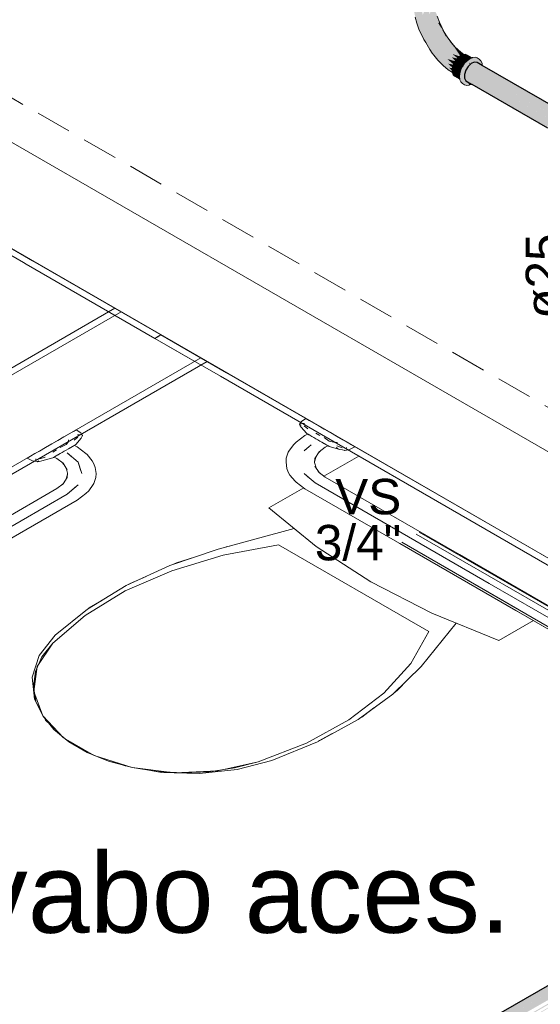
# Model space of a CAD drawing. Header units: millimetres. Extents: x 2 to 902, y -447 to 199.
# Tile 193 of 256: x 42.77 to 45.71, y 81.34 to 86.9. Entities that reach past the tile are written whole.
import ezdxf

# ---------------------------------------------------------------- set-up
doc = ezdxf.new("R2010")
doc.units = ezdxf.units.MM
doc.header["$MEASUREMENT"] = 0
doc.linetypes.add('JIS_02_2.0', pattern=[0.3, 0.2, -0.1])
doc.linetypes.add('NULL', pattern=[0])
for name, color, linetype, lineweight in [('AF-Condutos', 4, 'Continuous', 25), ('AF-Conexões', 9, 'Continuous', 18), ('AF-Textos conduto', 7, 'Continuous', 9), ('Ambiente-Textos', 251, 'Continuous', 5), ('DI-Área do detalhe', 7, 'JIS_02_2.0', 9), ('IFC-Elemento terminal-Contorno', 253, 'Continuous', 5), ('IFC-Laje-Contorno', 134, 'Continuous', 5), ('IFC-Parede padrão-Contorno', 44, 'Continuous', 5), ('IFC-Parede-Contorno', 42, 'Continuous', 5), ('Textos', 7, 'Continuous', 9)]:
    doc.layers.add(name, color=color, linetype=linetype, lineweight=lineweight)
doc.styles.add('Arial', font='arial.ttf')

msp = doc.modelspace()

# ---------------------------------------------------------------- hatches: boundary and pattern name
at = {"layer": 'AF-Condutos', "linetype": 'Continuous'}
for points in [[(45.3839, 86.6434), (45.8122, 86.3966), (45.3839, 86.6439), (45.3543, 86.661), (45.3387, 86.6624), (45.3208, 86.6542), (45.3037, 86.6379), (45.2903, 86.6163), (45.283, 86.5931), (45.283, 86.5723), (45.2903, 86.5575), (45.3235, 86.5384), (45.3239, 86.5381), (45.7511, 86.2914), (45.7512, 86.2916), (45.7512, 86.2922), (45.333, 86.5424), (45.3253, 86.5391), (45.333, 86.5424), (45.3312, 86.5434), (45.333, 86.5424), (45.7522, 86.3013), (45.7524, 86.3012), (45.7522, 86.3014), (45.334, 86.5428), (45.3346, 86.5431), (45.332, 86.544), (45.3346, 86.5431), (45.3421, 86.5463), (45.3378, 86.5482), (45.3421, 86.5463), (45.3346, 86.5431), (45.334, 86.5428), (45.4009, 86.5042), (45.7524, 86.3012), (45.7525, 86.3014), (45.7527, 86.3023), (45.3988, 86.5214), (45.3519, 86.5504), (45.3459, 86.5541), (45.3519, 86.5504), (45.3524, 86.5507), (45.3519, 86.5504), (45.3988, 86.5214), (45.7527, 86.3023), (45.7576, 86.3187), (45.7577, 86.319), (45.3982, 86.5266), (45.3547, 86.5516), (45.3604, 86.5541), (45.3479, 86.5556), (45.3604, 86.5541), (45.3717, 86.5589), (45.3591, 86.5637), (45.3717, 86.5589), (45.3604, 86.5541), (45.3547, 86.5516), (45.3982, 86.5266), (45.7577, 86.319), (45.758, 86.3201), (45.3953, 86.5498), (45.3773, 86.5612), (45.3657, 86.5686), (45.3689, 86.5709), (45.3864, 86.5837), (45.3875, 86.5845), (45.3864, 86.5837), (45.3689, 86.5709), (45.3657, 86.5686), (45.3953, 86.5498), (45.7574, 86.3205), (45.7595, 86.325), (45.767, 86.3407), (45.7646, 86.3421), (45.767, 86.3407), (45.7672, 86.341), (45.7647, 86.3424), (45.3946, 86.5561), (45.7672, 86.341), (45.7677, 86.342), (45.3914, 86.582), (45.7666, 86.3427), (45.7677, 86.342), (45.7713, 86.3496), (45.7802, 86.3625), (45.7781, 86.3637), (45.7802, 86.3625), (45.7803, 86.3627), (45.7782, 86.3639), (45.3908, 86.5869), (45.7782, 86.364), (45.3914, 86.5873), (45.3907, 86.5877), (45.3914, 86.5873), (45.7803, 86.3628), (45.7809, 86.3636), (45.4078, 86.5993), (45.3878, 86.6119), (45.7947, 86.3806), (45.3873, 86.6159), (45.7947, 86.3806), (45.7953, 86.3812), (45.3851, 86.6338), (45.8064, 86.3924), (45.3849, 86.6358), (45.8064, 86.3924), (45.8068, 86.3927), (45.8122, 86.3966)], [(45.3851, 86.6338), (45.793, 86.3826), (45.7953, 86.3812), (45.7961, 86.3821), (45.7963, 86.3823), (45.8047, 86.3912), (45.8063, 86.3923), (45.8064, 86.3924), (45.806, 86.3925), (45.8061, 86.3926)], [(45.3878, 86.6119), (45.7794, 86.3645), (45.7809, 86.3636), (45.7816, 86.3646), (45.7868, 86.3722), (45.7946, 86.3805), (45.793, 86.3814), (45.7946, 86.3805), (45.7947, 86.3806), (45.7931, 86.3815)], [(45.7521, 86.2999), (45.7522, 86.3013), (45.3312, 86.5434), (45.75, 86.2929), (45.7512, 86.2922)], [(49.7392, 83.7498), (49.7388, 83.747), (49.7386, 83.7495), (44.0493, 80.4647), (49.7386, 83.7449), (49.739, 83.7452), (49.7801, 83.7688), (49.7655, 83.765)], [(49.7406, 83.7302), (49.7977, 83.763), (49.7801, 83.7688), (49.739, 83.7451), (49.7386, 83.7449), (44.0638, 80.4686), (49.7365, 83.7278)], [(44.0796, 80.4822), (44.0787, 80.4817), (44.0827, 80.48), (44.0831, 80.4797), (44.0832, 80.4798), (49.7801, 83.7688)], [(49.7431, 83.7071), (49.8153, 83.7485), (49.7977, 83.763), (49.7406, 83.73), (49.7365, 83.7276), (44.0815, 80.4627), (49.7333, 83.7015)], [(49.7977, 83.763), (44.0831, 80.4797), (44.0954, 80.4707)], [(44.0959, 80.471), (44.0954, 80.4707), (44.0979, 80.4689), (44.111, 80.4551), (44.1142, 80.457), (49.8153, 83.7485)], [(49.8153, 83.7485), (44.0991, 80.4482), (49.8299, 83.7279)], [(44.1143, 80.4569), (44.1112, 80.4552), (44.111, 80.455), (44.1121, 80.4539), (44.1188, 80.4441), (44.1243, 80.436), (44.1195, 80.4461), (44.1243, 80.436), (44.1252, 80.4342), (44.1254, 80.4344), (44.1288, 80.4363), (49.8299, 83.7279)], [(49.7979, 83.6449), (49.8352, 83.6663), (49.8408, 83.6829), (49.8389, 83.7047), (49.8299, 83.7279), (49.7336, 83.6723), (49.6952, 83.6501), (44.1136, 80.4276), (49.7365, 83.646), (49.7615, 83.6604), (49.7366, 83.646), (49.7372, 83.646), (49.7619, 83.6602), (49.7372, 83.646), (49.7366, 83.646), (44.1226, 80.4044), (49.7706, 83.6427), (49.7845, 83.6506), (49.7707, 83.6427), (49.771, 83.6426), (49.7847, 83.6505), (49.771, 83.6426), (49.7707, 83.6427), (44.1245, 80.3826), (49.7906, 83.6407)]]:
    msp.add_hatch(color=151, dxfattribs=at).paths.add_polyline_path(points)
at = {"layer": 'AF-Conexões', "linetype": 'Continuous'}
for points in [[(45.054, 86.7901), (45.0646, 86.7727), (45.0873, 86.7333), (45.101, 86.7137), (45.111, 86.7015), (45.1335, 86.6735), (45.1631, 86.6432), (45.1912, 86.6191), (45.2148, 86.6036), (45.2147, 86.6045), (45.2137, 86.6129), (45.1885, 86.6239), (45.2132, 86.6131), (45.2134, 86.6149), (45.2135, 86.6158), (45.2133, 86.6161), (45.1964, 86.631), (45.1684, 86.6506), (45.1964, 86.631), (45.2144, 86.6283), (45.2151, 86.6306), (45.2154, 86.6316), (45.2152, 86.6317), (45.1901, 86.6543), (45.2203, 86.6478), (45.2214, 86.65), (45.1856, 86.681), (45.1569, 86.683), (45.1329, 86.6863), (45.1569, 86.683), (45.1303, 86.7067), (45.1054, 86.7274), (45.0811, 86.7571), (45.1054, 86.7274), (45.1303, 86.7067), (45.1569, 86.683), (45.1856, 86.681), (45.2303, 86.6671), (45.2316, 86.669), (45.2116, 86.6899), (45.168, 86.7077), (45.141, 86.7173), (45.168, 86.7077), (45.2116, 86.6899), (45.2425, 86.6831), (45.2442, 86.6848), (45.2153, 86.7082), (45.1846, 86.7175), (45.1487, 86.7409), (45.109, 86.761), (45.1487, 86.7409), (45.1846, 86.7175), (45.2153, 86.7082), (45.2562, 86.6955), (45.258, 86.6968), (45.2596, 86.698), (45.231, 86.7164), (45.1936, 86.7313), (45.231, 86.7164), (45.2596, 86.698), (45.2439, 86.7216), (45.2292, 86.7432), (45.2007, 86.7454), (45.1676, 86.7538), (45.2007, 86.7454), (45.2292, 86.7432), (45.2029, 86.7748), (45.1952, 86.7693), (45.1728, 86.7792), (45.1455, 86.7902), (45.1273, 86.78), (45.1455, 86.7902), (45.1728, 86.7792), (45.1952, 86.7693), (45.2029, 86.7748), (45.1919, 86.7938), (45.1849, 86.8058), (45.1803, 86.8074), (45.1768, 86.8086), (45.1482, 86.8169), (45.1159, 86.8206), (45.0967, 86.8078), (45.0857, 86.7725), (45.0967, 86.8078), (45.1159, 86.8206), (45.1482, 86.8169), (45.1768, 86.8086), (45.1557, 86.8498), (45.1486, 86.8423), (45.1279, 86.857), (45.1486, 86.8423), (45.1557, 86.8498), (45.1347, 86.8831), (45.1422, 86.8873), (45.1244, 86.9169), (45.1125, 86.8981), (45.1015, 86.864), (45.1125, 86.8981), (45.1244, 86.9169), (45.1348, 86.8996), (45.1422, 86.8873), (45.1297, 86.9229), (45.1229, 86.9421), (45.1142, 86.9469), (45.1026, 86.9388), (45.0887, 86.8963), (45.0787, 86.8506), (45.0671, 86.8222), (45.0636, 86.7926), (45.0671, 86.8222), (45.0787, 86.8506), (45.0887, 86.8963), (45.1026, 86.9388), (45.1142, 86.9469), (45.101, 86.9729), (45.0991, 86.972), (45.0969, 86.971), (45.0869, 86.9312), (45.0713, 86.9123), (45.0869, 86.9312), (45.0818, 86.966), (45.0788, 86.9653), (45.0698, 86.9445), (45.0623, 86.9631), (45.0591, 86.9629), (45.0486, 86.9296), (45.0561, 86.8855), (45.0493, 86.8591), (45.0561, 86.8855), (45.0486, 86.9296), (45.0405, 86.9637), (45.0377, 86.9639), (45.0283, 86.937), (45.0329, 86.8918), (45.0409, 86.8434), (45.0329, 86.8918), (45.0283, 86.937), (45.0215, 86.9674), (45.022, 86.9651), (45.0278, 86.9646), (45.022, 86.9651), (45.0283, 86.937), (45.0366, 86.9607), (45.0281, 86.9646), (45.0366, 86.9607), (45.0377, 86.9638), (45.0375, 86.9639), (45.0371, 86.9639), (45.0321, 86.9643), (45.0371, 86.9639), (45.0305, 86.9655), (45.0214, 86.9677), (45.0203, 86.968), (45.0188, 86.9686), (45.0189, 86.9683), (45.0188, 86.9686), (45.0187, 86.9683), (45.0118, 86.9417), (45.0155, 86.9001), (45.0118, 86.9417), (45.0179, 86.9653), (45.0188, 86.9686), (45.0137, 86.9709), (45.0064, 86.9741), (45.0064, 86.9739), (45.0064, 86.9741), (45.0059, 86.9743), (45.0047, 86.9749), (45.0059, 86.9743), (45.0046, 86.9753), (45.0046, 86.9749), (45.0025, 86.9382), (45.0046, 86.9753), (44.9975, 86.9806), (44.9963, 86.9816), (44.9967, 86.9651), (45.0051, 86.9171), (45.0149, 86.8817), (45.027, 86.8555), (45.0149, 86.8817), (45.0284, 86.8432), (45.0419, 86.8154)], [(45.1508, 86.8628), (45.1377, 86.8848), (45.1347, 86.8831), (45.1549, 86.8511), (45.1546, 86.8519), (45.1549, 86.8511), (45.1557, 86.8498), (45.1514, 86.8618)], [(45.1422, 86.8873), (45.1377, 86.8848), (45.1514, 86.8618)], [(45.1557, 86.8498), (45.1849, 86.8058), (45.1696, 86.8314), (45.1422, 86.8873)], [(45.1743, 86.8218), (45.1557, 86.8498), (45.1634, 86.8347), (45.1768, 86.8086), (45.1747, 86.8195), (45.1768, 86.8086), (45.1816, 86.8069), (45.1768, 86.8168)], [(45.1849, 86.8058), (45.1743, 86.8218), (45.1816, 86.8069)], [(45.2067, 86.7765), (45.1849, 86.8058), (45.2029, 86.7748), (45.2313, 86.7477)], [(45.2202, 86.7583), (45.2029, 86.7748), (45.2043, 86.7731), (45.2292, 86.7432), (45.2204, 86.758), (45.2292, 86.7432), (45.23, 86.7451), (45.2205, 86.7579)], [(45.2313, 86.7477), (45.2202, 86.7583), (45.23, 86.7451)], [(45.2519, 86.7262), (45.2313, 86.7477), (45.2292, 86.7432), (45.2297, 86.7425), (45.2331, 86.74)], [(45.2331, 86.74), (45.2297, 86.7425), (45.2439, 86.7216), (45.2707, 86.7036), (45.2725, 86.7043), (45.2597, 86.718), (45.2519, 86.7262)], [(45.2621, 86.7187), (45.2313, 86.7477), (45.2597, 86.718), (45.2782, 86.7058), (45.2794, 86.7059)], [(45.2197, 86.6515), (45.2214, 86.65), (45.2278, 86.6634), (45.2303, 86.6671), (45.2297, 86.6673), (45.1856, 86.681)], [(45.2414, 86.6833), (45.2116, 86.6899), (45.2304, 86.6703), (45.2316, 86.669), (45.2343, 86.6729), (45.238, 86.6783), (45.2425, 86.6831)], [(45.2547, 86.6959), (45.2153, 86.7082), (45.243, 86.6858), (45.2442, 86.6848), (45.2464, 86.6871), (45.2499, 86.6908), (45.2562, 86.6955)], [(45.2651, 86.6239), (45.2719, 86.638), (45.2788, 86.634), (45.273, 86.6403), (45.238, 86.6783), (45.2278, 86.6634), (45.22, 86.6471), (45.2641, 86.6217)], [(45.2834, 86.6548), (45.2499, 86.6908), (45.238, 86.6783), (45.2733, 86.64), (45.2821, 86.6529)], [(45.2689, 86.7047), (45.2439, 86.7216), (45.2592, 86.6987), (45.2596, 86.698), (45.2606, 86.6987), (45.2626, 86.7001), (45.2707, 86.7036)], [(45.295, 86.6673), (45.2626, 86.7001), (45.2499, 86.6908), (45.2935, 86.6657)], [(45.2916, 86.6668), (45.2499, 86.6908), (45.2833, 86.655), (45.2834, 86.6548), (45.2836, 86.6551), (45.2841, 86.6558), (45.2935, 86.6657)], [(45.3822, 86.6576), (45.3815, 86.6586), (45.3691, 86.6763), (45.367, 86.6793), (45.3661, 86.6749), (45.3631, 86.6602), (45.3641, 86.6651), (45.3661, 86.6749), (45.367, 86.6793), (45.3488, 86.6809), (45.3476, 86.6798), (45.3488, 86.6809), (45.3406, 86.6816), (45.3457, 86.678), (45.3444, 86.6767), (45.3564, 86.6705), (45.3444, 86.6767), (45.3442, 86.6766), (45.3555, 86.6701), (45.3442, 86.6766), (45.3444, 86.6767), (45.3457, 86.678), (45.3406, 86.6787), (45.3437, 86.6761), (45.3526, 86.6688), (45.3437, 86.6761), (45.3406, 86.6787), (45.3457, 86.678), (45.3406, 86.6816), (45.367, 86.6793), (45.3548, 86.683), (45.367, 86.6793), (45.3552, 86.6861), (45.343, 86.6898), (45.3288, 86.6884), (45.3258, 86.6872), (45.3281, 86.6858), (45.3258, 86.6872), (45.3253, 86.6751), (45.3376, 86.6804), (45.3253, 86.6751), (45.3258, 86.6872), (45.3135, 86.6819), (45.2983, 86.6708), (45.2841, 86.6558), (45.2719, 86.638), (45.2837, 86.6312), (45.2959, 86.649), (45.2837, 86.6312), (45.2719, 86.638), (45.2625, 86.6185), (45.2567, 86.5987), (45.2684, 86.5919), (45.2567, 86.5987), (45.2547, 86.5799), (45.2664, 86.5731), (45.2547, 86.5799), (45.2563, 86.5667), (45.2658, 86.5612), (45.268, 86.5599), (45.2658, 86.5612), (45.2563, 86.5667), (45.2684, 86.5567), (45.2687, 86.5595), (45.2684, 86.5567), (45.2563, 86.5667), (45.2567, 86.5635), (45.2625, 86.5505), (45.2719, 86.5418), (45.2837, 86.535), (45.2959, 86.5312), (45.3101, 86.5326), (45.2743, 86.5437), (45.283, 86.541), (45.283, 86.5424), (45.283, 86.541), (45.3013, 86.5354), (45.3101, 86.5326), (45.299, 86.54), (45.283, 86.5505), (45.299, 86.54), (45.3101, 86.5326), (45.3083, 86.5366), (45.2976, 86.5428), (45.3083, 86.5366), (45.3018, 86.5508), (45.2903, 86.5575), (45.2947, 86.5487), (45.283, 86.5513), (45.2947, 86.5487), (45.2903, 86.5575), (45.283, 86.5723), (45.283, 86.5617), (45.283, 86.5591), (45.283, 86.553), (45.283, 86.5591), (45.283, 86.5617), (45.283, 86.5723), (45.283, 86.5824), (45.283, 86.5926), (45.2743, 86.6117), (45.2743, 86.5897), (45.2743, 86.5667), (45.2743, 86.5562), (45.2743, 86.6117), (45.3101, 86.664), (45.338, 86.6801), (45.3393, 86.6718), (45.3406, 86.6731), (45.3406, 86.6689), (45.3461, 86.6658), (45.3406, 86.6689), (45.3406, 86.6633), (45.3534, 86.6615), (45.3406, 86.6633), (45.3406, 86.6731), (45.3393, 86.6718), (45.338, 86.6801), (45.3252, 86.6727), (45.3115, 86.6648), (45.3217, 86.6671), (45.3115, 86.6648), (45.3198, 86.6641), (45.3382, 86.6708), (45.3392, 86.6718), (45.3404, 86.6632), (45.3392, 86.6718), (45.3382, 86.6708), (45.3198, 86.6641), (45.3115, 86.6648), (45.3101, 86.664), (45.3138, 86.6543), (45.3149, 86.6515), (45.3141, 86.6547), (45.3302, 86.6632), (45.3141, 86.6547), (45.3155, 86.6492), (45.3384, 86.6624), (45.3384, 86.6623), (45.3387, 86.6624), (45.3406, 86.6622), (45.3543, 86.661), (45.3623, 86.6564), (45.3782, 86.6472), (45.3839, 86.6439)], [(45.2735, 86.7054), (45.2741, 86.705), (45.2753, 86.7055), (45.2759, 86.7056), (45.2758, 86.7057), (45.2699, 86.7113), (45.2597, 86.718), (45.2716, 86.7052), (45.2725, 86.7043), (45.2738, 86.7049), (45.2741, 86.705)], [(45.3151, 86.6826), (45.2753, 86.7055), (45.2626, 86.7001)], [(45.3036, 86.6764), (45.2626, 86.7001), (45.2944, 86.668), (45.295, 86.6673), (45.2958, 86.6682), (45.2983, 86.6708), (45.305, 86.6757)], [(45.3147, 86.6827), (45.2626, 86.7001), (45.3024, 86.6772), (45.305, 86.6757), (45.3068, 86.677), (45.3127, 86.6813), (45.3123, 86.6814), (45.3127, 86.6813), (45.3135, 86.6819), (45.3151, 86.6826)], [(45.2699, 86.7113), (45.2758, 86.7057), (45.2759, 86.7056), (45.2782, 86.7058), (45.2774, 86.7064)], [(45.3241, 86.6864), (45.3258, 86.6872), (45.2974, 86.7036), (45.2872, 86.7067), (45.2794, 86.7059), (45.2753, 86.7055), (45.2967, 86.6932), (45.2872, 86.7002), (45.2967, 86.6932), (45.3151, 86.6826), (45.3195, 86.6845), (45.3209, 86.6851), (45.3231, 86.686)], [(45.367, 86.6793), (45.3822, 86.6576), (45.3763, 86.6706)], [(45.2134, 86.6334), (45.2154, 86.6316), (45.22, 86.6471), (45.2202, 86.6478), (45.1901, 86.6543)], [(45.1964, 86.631), (45.2135, 86.6158), (45.2149, 86.6283)], [(45.2137, 86.6129), (45.2134, 86.6149), (45.2132, 86.6131)], [(45.2561, 86.5931), (45.2151, 86.6306), (45.2134, 86.6149), (45.2548, 86.581), (45.2558, 86.5905)], [(45.2151, 86.6012), (45.2416, 86.5859), (45.2545, 86.5785), (45.2547, 86.5799), (45.2548, 86.581), (45.2545, 86.5813), (45.2134, 86.6149), (45.2148, 86.6036)], [(45.2149, 86.6283), (45.2151, 86.6306), (45.2144, 86.6283)], [(45.2594, 86.6078), (45.22, 86.6471), (45.2151, 86.6306), (45.2587, 86.6054)], [(45.2552, 86.5939), (45.2567, 86.5987), (45.2587, 86.6054), (45.2575, 86.6061), (45.2151, 86.6306)], [(45.2202, 86.6478), (45.22, 86.6471), (45.2203, 86.6478)], [(45.2581, 86.6092), (45.2594, 86.6078), (45.2625, 86.6185), (45.2636, 86.622), (45.22, 86.6471)], [(45.2636, 86.622), (45.2625, 86.6185), (45.2641, 86.6217)], [(45.283, 86.5926), (45.283, 86.5931), (45.2842, 86.597), (45.283, 86.5988), (45.2842, 86.597), (45.2842, 86.597), (45.2843, 86.5974), (45.2903, 86.6163), (45.291, 86.6185), (45.2896, 86.6151), (45.291, 86.6185), (45.2903, 86.6163), (45.292, 86.619), (45.2972, 86.6274), (45.3037, 86.6379), (45.2961, 86.6307), (45.3037, 86.6379), (45.3123, 86.6461), (45.3117, 86.6509), (45.3101, 86.664), (45.3013, 86.6511), (45.2946, 86.63), (45.2943, 86.629), (45.2946, 86.63), (45.3013, 86.6511), (45.283, 86.6243), (45.2743, 86.6117), (45.283, 86.6182), (45.288, 86.6127), (45.283, 86.6182), (45.2743, 86.6117), (45.275, 86.6107), (45.283, 86.6045), (45.275, 86.6107), (45.2813, 86.6018), (45.283, 86.5994), (45.2743, 86.6117), (45.2829, 86.5928)], [(45.3117, 86.6509), (45.3123, 86.6461), (45.3143, 86.6481), (45.313, 86.6531), (45.3101, 86.664)], [(45.3143, 86.6481), (45.3155, 86.6492), (45.3149, 86.6515), (45.3138, 86.6543), (45.3101, 86.664), (45.313, 86.6531), (45.3136, 86.651)], [(45.2561, 86.5678), (45.2559, 86.5696), (45.2556, 86.572), (45.2549, 86.5782), (45.2151, 86.6012), (45.22, 86.5903), (45.2278, 86.5831), (45.2563, 86.5667)], [(45.2549, 86.5782), (45.2547, 86.5799), (45.2545, 86.5785)], [(45.2561, 86.5931), (45.2567, 86.5987), (45.2552, 86.5939)], [(45.3101, 86.5326), (45.3235, 86.5384), (45.3018, 86.5508)]]:
    msp.add_hatch(color=161, dxfattribs=at).paths.add_polyline_path(points)

# ---------------------------------------------------------------- linework, layer by layer
at = {"layer": 'AF-Condutos'}
for p, q in [((45.2903, 86.6163), (45.283, 86.5931)), ((45.3037, 86.6379), (45.2903, 86.6163)), ((45.3208, 86.6542), (45.3037, 86.6379)), ((45.3387, 86.6624), (45.3208, 86.6542)), ((45.3543, 86.661), (45.3387, 86.6624)), ((45.3839, 86.6439), (45.3543, 86.661)), ((45.8122, 86.3966), (45.3839, 86.6439)), ((45.283, 86.5931), (45.283, 86.5723)), ((45.283, 86.5723), (45.2903, 86.5575)), ((45.2903, 86.5575), (45.3235, 86.5384)), ((45.3235, 86.5384), (45.3239, 86.5381)), ((45.3239, 86.5381), (45.7511, 86.2914)), ((49.7386, 83.7495), (44.0493, 80.4647))]:
    msp.add_line(p, q, dxfattribs=at)
at = {"layer": 'AF-Conexões'}
for p, q in [((45.0051, 86.9171), (45.0149, 86.8817)), ((45.1422, 86.8873), (45.1297, 86.9229)), ((45.0149, 86.8817), (45.0284, 86.8432)), ((45.0284, 86.8432), (45.0419, 86.8154)), ((45.1696, 86.8314), (45.1422, 86.8873)), ((45.0419, 86.8154), (45.054, 86.7901)), ((45.054, 86.7901), (45.0646, 86.7727)), ((45.1849, 86.8058), (45.1696, 86.8314)), ((45.2067, 86.7765), (45.1849, 86.8058)), ((45.0646, 86.7727), (45.0873, 86.7333)), ((45.0873, 86.7333), (45.101, 86.7137)), ((45.2313, 86.7477), (45.2067, 86.7765)), ((45.2621, 86.7187), (45.2313, 86.7477)), ((45.101, 86.7137), (45.111, 86.7015)), ((45.111, 86.7015), (45.1335, 86.6735)), ((45.1335, 86.6735), (45.1631, 86.6432)), ((45.238, 86.6783), (45.2278, 86.6634)), ((45.2499, 86.6908), (45.238, 86.6783)), ((45.2626, 86.7001), (45.2499, 86.6908)), ((45.2794, 86.7059), (45.2621, 86.7187)), ((45.2753, 86.7055), (45.2626, 86.7001)), ((45.2794, 86.7059), (45.2753, 86.7055)), ((45.2872, 86.7067), (45.2794, 86.7059)), ((45.2983, 86.6708), (45.2841, 86.6558)), ((45.2974, 86.7036), (45.2872, 86.7067)), ((45.3258, 86.6872), (45.2974, 86.7036)), ((45.3135, 86.6819), (45.2983, 86.6708)), ((45.3258, 86.6872), (45.3135, 86.6819)), ((45.3288, 86.6884), (45.3258, 86.6872)), ((45.343, 86.6898), (45.3288, 86.6884)), ((45.3552, 86.6861), (45.343, 86.6898)), ((45.367, 86.6793), (45.3552, 86.6861)), ((45.3763, 86.6706), (45.367, 86.6793)), ((45.3822, 86.6576), (45.3763, 86.6706)), ((45.1631, 86.6432), (45.1912, 86.6191)), ((45.1912, 86.6191), (45.2148, 86.6036)), ((45.2151, 86.6306), (45.2134, 86.6149)), ((45.2134, 86.6149), (45.2148, 86.6036)), ((45.22, 86.6471), (45.2151, 86.6306)), ((45.2278, 86.6634), (45.22, 86.6471)), ((45.2625, 86.6185), (45.2567, 86.5987)), ((45.2719, 86.638), (45.2625, 86.6185)), ((45.2841, 86.6558), (45.2719, 86.638)), ((45.3839, 86.6439), (45.3822, 86.6576)), ((45.2148, 86.6036), (45.2151, 86.6012)), ((45.2151, 86.6012), (45.22, 86.5903)), ((45.22, 86.5903), (45.2278, 86.5831)), ((45.2278, 86.5831), (45.2563, 86.5667)), ((45.2567, 86.5987), (45.2547, 86.5799)), ((45.2547, 86.5799), (45.2563, 86.5667)), ((45.2563, 86.5667), (45.2567, 86.5635)), ((45.2567, 86.5635), (45.2625, 86.5505)), ((45.2625, 86.5505), (45.2719, 86.5418)), ((45.2719, 86.5418), (45.2837, 86.535)), ((45.2837, 86.535), (45.2959, 86.5312)), ((45.2959, 86.5312), (45.3101, 86.5326)), ((45.3101, 86.5326), (45.3235, 86.5384))]:
    msp.add_line(p, q, dxfattribs=at)
at = {"layer": 'DI-Área do detalhe', "color": 7}
msp.add_lwpolyline([(28.4309, 84.9331), (36.9027, 89.8243), (51.2218, 81.5571), (42.75, 76.6659), (28.4309, 84.9331)], dxfattribs=at)
at = {"layer": 'IFC-Elemento terminal-Contorno', "lineweight": 5}
for p, q in [((44.3526, 84.6177), (44.356, 84.6229)), ((44.3526, 84.6177), (44.356, 84.6229)), ((44.3547, 84.6163), (44.3526, 84.6177)), ((44.357, 84.6098), (44.3526, 84.6177)), ((44.3547, 84.6163), (44.3526, 84.6177)), ((44.357, 84.6098), (44.3526, 84.6177)), ((44.361, 84.6124), (44.3547, 84.6163)), ((44.361, 84.6124), (44.3547, 84.6163)), ((44.356, 84.6229), (44.3629, 84.6333)), ((44.356, 84.6229), (44.3591, 84.6275)), ((44.3613, 84.6018), (44.357, 84.6098)), ((44.3613, 84.6018), (44.357, 84.6098)), ((44.3629, 84.6333), (44.3882, 84.6507)), ((44.3634, 84.6222), (44.3811, 84.6228)), ((44.3634, 84.6222), (44.368, 84.6224)), ((44.3975, 84.6454), (44.3882, 84.6507)), ((44.4068, 84.64), (44.3975, 84.6454)), ((44.4321, 84.6254), (44.4068, 84.64)), ((44.4575, 84.6107), (44.4321, 84.6254)), ((44.4921, 84.5908), (44.4575, 84.6107)), ((43.0231, 84.5468), (43.0485, 84.5614)), ((43.0485, 84.5614), (43.0738, 84.576)), ((43.0738, 84.576), (43.08, 84.5796)), ((43.08, 84.5796), (43.0923, 84.5867)), ((43.1176, 84.5693), (43.0923, 84.5867)), ((43.0994, 84.5588), (43.117, 84.5584)), ((43.1127, 84.5585), (43.117, 84.5584)), ((43.1227, 84.5619), (43.1176, 84.5693)), ((43.1227, 84.5619), (43.1216, 84.5636)), ((43.1279, 84.5544), (43.1227, 84.5619)), ((43.1279, 84.5544), (43.1227, 84.5619)), ((43.1242, 84.5467), (43.1279, 84.5544)), ((43.1242, 84.5467), (43.1279, 84.5544)), ((43.1257, 84.5528), (43.1279, 84.5544)), ((43.1257, 84.5528), (43.1279, 84.5544)), ((44.3915, 84.5668), (44.3613, 84.6018)), ((44.3915, 84.5668), (44.3613, 84.6018)), ((44.3985, 84.5915), (44.3792, 84.6093)), ((44.3985, 84.5915), (44.3792, 84.6093)), ((44.3831, 84.5538), (44.3986, 84.5628)), ((44.3831, 84.5538), (44.3986, 84.5628)), ((44.3962, 84.5641), (44.3915, 84.5668)), ((44.3962, 84.5641), (44.3915, 84.5668)), ((44.4009, 84.5614), (44.3962, 84.5641)), ((44.4009, 84.5614), (44.3962, 84.5641)), ((44.4056, 84.5587), (44.4009, 84.5614)), ((44.4103, 84.556), (44.4009, 84.5614)), ((44.4103, 84.556), (44.4056, 84.5587)), ((44.4217, 84.5494), (44.4103, 84.556)), ((44.4217, 84.5494), (44.4103, 84.556)), ((44.4442, 84.5672), (44.4675, 84.5544)), ((44.4442, 84.5672), (44.4675, 84.5544)), ((44.5267, 84.5708), (44.4921, 84.5908)), ((44.5613, 84.5508), (44.5267, 84.5708)), ((42.9193, 84.4868), (42.9539, 84.5068)), ((42.9539, 84.5068), (42.9885, 84.5268)), ((42.9885, 84.5268), (43.0231, 84.5468)), ((43.0017, 84.4869), (43.0357, 84.5035)), ((43.0017, 84.4869), (43.0357, 84.5035)), ((43.0357, 84.5035), (43.0476, 84.5178)), ((43.0357, 84.5035), (43.0476, 84.5178)), ((43.0476, 84.5178), (43.0496, 84.5301)), ((43.0476, 84.5178), (43.0481, 84.5212)), ((43.0804, 84.4978), (43.0851, 84.5005)), ((43.0804, 84.4978), (43.0851, 84.5005)), ((43.0816, 84.5278), (43.101, 84.5456)), ((43.0816, 84.5278), (43.101, 84.5456)), ((43.0976, 84.4899), (43.0821, 84.4988)), ((43.0976, 84.4899), (43.0821, 84.4988)), ((43.0851, 84.5005), (43.0898, 84.5033)), ((43.0851, 84.5005), (43.0898, 84.5033)), ((43.0898, 84.5033), (43.1206, 84.5389)), ((43.0898, 84.5033), (43.1206, 84.5389)), ((43.1206, 84.5389), (43.1242, 84.5467)), ((43.1206, 84.5389), (43.1242, 84.5467)), ((44.2918, 84.4652), (44.3181, 84.5022)), ((44.2918, 84.4652), (44.3181, 84.5022)), ((44.3181, 84.5022), (44.3331, 84.5172)), ((44.3181, 84.5022), (44.3331, 84.5172)), ((44.3331, 84.5172), (44.3831, 84.5538)), ((44.3331, 84.5172), (44.3831, 84.5538)), ((44.3781, 84.4671), (44.4179, 84.5016)), ((44.433, 84.5429), (44.4217, 84.5494)), ((44.433, 84.5429), (44.4217, 84.5494)), ((44.4444, 84.5363), (44.433, 84.5429)), ((44.4444, 84.5363), (44.433, 84.5429)), ((44.4557, 84.5298), (44.4444, 84.5363)), ((44.4557, 84.5298), (44.4444, 84.5363)), ((44.4671, 84.5232), (44.4557, 84.5298)), ((44.4671, 84.5232), (44.4557, 84.5298)), ((44.4784, 84.5167), (44.4671, 84.5232)), ((44.4784, 84.5167), (44.4671, 84.5232)), ((44.4898, 84.5101), (44.4784, 84.5167)), ((44.5011, 84.5036), (44.4784, 84.5167)), ((44.5011, 84.5036), (44.4898, 84.5101)), ((44.5206, 84.5231), (44.4924, 84.5426)), ((44.5206, 84.5231), (44.4924, 84.5426)), ((44.5058, 84.5008), (44.5011, 84.5036)), ((44.5058, 84.5008), (44.5011, 84.5036)), ((44.5105, 84.4981), (44.5058, 84.5008)), ((44.5105, 84.4981), (44.5058, 84.5008)), ((44.5206, 84.5231), (44.5458, 84.5161)), ((44.5206, 84.5231), (44.5458, 84.5161)), ((44.5458, 84.5161), (44.5671, 84.5155)), ((44.5458, 84.5161), (44.5525, 84.5159)), ((44.596, 84.5308), (44.5613, 84.5508)), ((44.6213, 84.5161), (44.596, 84.5308)), ((44.6467, 84.5015), (44.6213, 84.5161)), ((44.653, 84.4979), (44.6467, 84.5015)), ((42.8341, 84.4376), (42.8594, 84.4522)), ((42.8594, 84.4522), (42.8847, 84.4669)), ((42.8847, 84.4669), (42.9193, 84.4868)), ((42.9597, 84.4596), (42.9817, 84.4728)), ((42.9597, 84.4596), (42.9817, 84.4728)), ((42.9791, 84.4393), (43.002, 84.4526)), ((42.9791, 84.4393), (42.9905, 84.4459)), ((42.9905, 84.4459), (43.002, 84.4526)), ((43.002, 84.4526), (43.0135, 84.4592)), ((43.002, 84.4526), (43.0135, 84.4592)), ((43.0135, 84.4592), (43.025, 84.4658)), ((43.0135, 84.4592), (43.025, 84.4658)), ((43.025, 84.4658), (43.0364, 84.4724)), ((43.025, 84.4658), (43.0364, 84.4724)), ((43.0364, 84.4724), (43.0479, 84.4791)), ((43.0364, 84.4724), (43.0479, 84.4791)), ((43.0627, 84.4376), (43.0404, 84.4569)), ((43.1026, 84.4032), (43.0404, 84.4569)), ((43.0479, 84.4791), (43.0708, 84.4923)), ((43.0479, 84.4791), (43.0594, 84.4857)), ((43.0594, 84.4857), (43.0708, 84.4923)), ((43.0708, 84.4923), (43.0756, 84.495)), ((43.0708, 84.4923), (43.0756, 84.495)), ((43.0756, 84.495), (43.0804, 84.4978)), ((43.0756, 84.495), (43.0804, 84.4978)), ((43.1475, 84.4533), (43.0976, 84.4899)), ((43.1475, 84.4533), (43.0976, 84.4899)), ((43.1533, 84.4478), (43.1475, 84.4533)), ((43.1533, 84.4478), (43.1475, 84.4533)), ((43.183, 84.4123), (43.1533, 84.4478)), ((43.183, 84.4123), (43.1533, 84.4478)), ((44.2779, 84.4262), (44.2891, 84.4598)), ((44.2779, 84.4262), (44.2891, 84.4598)), ((44.2891, 84.4598), (44.2918, 84.4652)), ((44.2891, 84.4598), (44.2918, 84.4652)), ((44.3781, 84.4671), (44.398, 84.4843)), ((44.439, 84.4253), (44.4626, 84.4621)), ((44.439, 84.4253), (44.4626, 84.4621)), ((44.4584, 84.4555), (44.4666, 84.465)), ((44.4584, 84.4555), (44.4666, 84.465)), ((44.4626, 84.4621), (44.4974, 84.4878)), ((44.4626, 84.4621), (44.4974, 84.4878)), ((44.4974, 84.4878), (44.5129, 84.4968)), ((44.4974, 84.4878), (44.5129, 84.4968)), ((44.5152, 84.4954), (44.5105, 84.4981)), ((44.5152, 84.4954), (44.5105, 84.4981)), ((44.5199, 84.4927), (44.5152, 84.4954)), ((44.5199, 84.4927), (44.5152, 84.4954)), ((44.5199, 84.4927), (44.5805, 84.4753)), ((44.5199, 84.4927), (44.5805, 84.4753)), ((44.5648, 84.4843), (44.5595, 84.4873)), ((44.57, 84.4813), (44.5595, 84.4873)), ((44.5626, 84.4967), (44.5935, 84.4856)), ((44.5626, 84.4967), (44.5935, 84.4856)), ((44.5805, 84.4753), (44.5942, 84.4728)), ((44.5805, 84.4753), (44.5942, 84.4728)), ((44.5942, 84.4728), (44.608, 84.4703)), ((44.5942, 84.4728), (44.608, 84.4703)), ((44.6055, 84.4715), (44.608, 84.4703)), ((44.6055, 84.4715), (44.608, 84.4703)), ((44.608, 84.4703), (44.6351, 84.4762)), ((44.608, 84.4703), (44.6251, 84.474)), ((44.6159, 84.4765), (44.6169, 84.4867)), ((44.6159, 84.4765), (44.6161, 84.4791)), ((44.6351, 84.4762), (44.6652, 84.4908)), ((44.6652, 84.4908), (44.653, 84.4979)), ((42.8155, 84.4269), (42.8248, 84.4323)), ((42.8155, 84.4269), (42.8457, 84.4123)), ((42.8248, 84.4323), (42.8341, 84.4376)), ((42.8457, 84.4123), (42.8586, 84.4094)), ((42.8556, 84.41), (42.8586, 84.4094)), ((42.8586, 84.4094), (42.8715, 84.4064)), ((42.8586, 84.4094), (42.8715, 84.4064)), ((42.8646, 84.4127), (42.8639, 84.4228)), ((42.8646, 84.4127), (42.8644, 84.4151)), ((42.8715, 84.4064), (42.8849, 84.4085)), ((42.8715, 84.4064), (42.8849, 84.4085)), ((42.8715, 84.4064), (42.8742, 84.4076)), ((42.8715, 84.4064), (42.8742, 84.4076)), ((42.8742, 84.4076), (42.8812, 84.4113)), ((42.8742, 84.4076), (42.8812, 84.4113)), ((42.8849, 84.4085), (42.8983, 84.4106)), ((42.8849, 84.4085), (42.8983, 84.4106)), ((42.8868, 84.4219), (42.9175, 84.4331)), ((42.8868, 84.4219), (42.9175, 84.4331)), ((42.8983, 84.4106), (42.9601, 84.4283)), ((42.8983, 84.4106), (42.9601, 84.4283)), ((42.9601, 84.4283), (42.9648, 84.4311)), ((42.9601, 84.4283), (42.9648, 84.4311)), ((42.9648, 84.4311), (42.9696, 84.4338)), ((42.9648, 84.4311), (42.9696, 84.4338)), ((42.9833, 84.4239), (42.9678, 84.4328)), ((42.9833, 84.4239), (42.9678, 84.4328)), ((42.9696, 84.4338), (42.9791, 84.4393)), ((42.9696, 84.4338), (42.9743, 84.4366)), ((42.9743, 84.4366), (42.9791, 84.4393)), ((43.018, 84.3981), (42.9833, 84.4239)), ((43.018, 84.3981), (42.9833, 84.4239)), ((43.0222, 84.3916), (43.0141, 84.401)), ((43.0222, 84.3916), (43.0141, 84.401)), ((43.0417, 84.3613), (43.018, 84.3981)), ((43.0417, 84.3613), (43.018, 84.3981)), ((43.1135, 84.3715), (43.1026, 84.4032)), ((43.1244, 84.3398), (43.1026, 84.4032)), ((43.1918, 84.3954), (43.183, 84.4123)), ((43.1918, 84.3954), (43.183, 84.4123)), ((43.1995, 84.3746), (43.1918, 84.3954)), ((43.1995, 84.3746), (43.1918, 84.3954)), ((44.2763, 84.404), (44.2779, 84.4262)), ((44.2763, 84.404), (44.2779, 84.4262)), ((44.2811, 84.369), (44.2763, 84.404)), ((44.2811, 84.369), (44.2763, 84.404)), ((44.4369, 84.4008), (44.439, 84.4253)), ((44.4369, 84.4008), (44.439, 84.4253)), ((44.4458, 84.3717), (44.437, 84.4027)), ((44.4458, 84.3717), (44.437, 84.4027)), ((44.4373, 84.4059), (44.4458, 84.4359)), ((44.4373, 84.4059), (44.4458, 84.4359)), ((44.4903, 84.325), (44.6867, 84.4384)), ((44.4903, 84.325), (44.6867, 84.4384)), ((45.9841, 83.6894), (44.6867, 84.4384)), ((43.0436, 84.341), (43.0349, 84.3719)), ((43.0436, 84.341), (43.0349, 84.3719)), ((43.0349, 84.3078), (43.0434, 84.3377)), ((43.0349, 84.3078), (43.0434, 84.3377)), ((43.0417, 84.3183), (43.0438, 84.3428)), ((43.0417, 84.3183), (43.0438, 84.3428)), ((43.1244, 84.3398), (43.1135, 84.3715)), ((43.2044, 84.3396), (43.1995, 84.3746)), ((43.2044, 84.3396), (43.1995, 84.3746)), ((43.2028, 84.3174), (43.2044, 84.3396)), ((43.2028, 84.3174), (43.2044, 84.3396)), ((44.2889, 84.3482), (44.2811, 84.369)), ((44.2889, 84.3482), (44.2811, 84.369)), ((44.2977, 84.3313), (44.2889, 84.3482)), ((44.2977, 84.3313), (44.2889, 84.3482)), ((44.4179, 84.306), (44.3781, 84.3404)), ((44.398, 84.3232), (44.3781, 84.3404)), ((44.4626, 84.3455), (44.439, 84.3823)), ((44.4626, 84.3455), (44.439, 84.3823)), ((44.4665, 84.3426), (44.4584, 84.352)), ((44.4665, 84.3426), (44.4584, 84.352)), ((44.4974, 84.3197), (44.4626, 84.3455)), ((44.4974, 84.3197), (44.4626, 84.3455)), ((42.9833, 84.2558), (43.018, 84.2815)), ((42.9833, 84.2558), (43.018, 84.2815)), ((43.0141, 84.2786), (43.0222, 84.2881)), ((43.0141, 84.2786), (43.0222, 84.2881)), ((43.018, 84.2815), (43.0417, 84.3183)), ((43.018, 84.2815), (43.0417, 84.3183)), ((43.0404, 84.2228), (43.1026, 84.2765)), ((43.0827, 84.2593), (43.1026, 84.2765)), ((43.1626, 84.2414), (43.1889, 84.2785)), ((43.1626, 84.2414), (43.1889, 84.2785)), ((43.1889, 84.2785), (43.1916, 84.2838)), ((43.1889, 84.2785), (43.1916, 84.2838)), ((43.1916, 84.2838), (43.2028, 84.3174)), ((43.1916, 84.2838), (43.2028, 84.3174)), ((44.3274, 84.2958), (44.2977, 84.3313)), ((44.3274, 84.2958), (44.2977, 84.3313)), ((44.3331, 84.2904), (44.3274, 84.2958)), ((44.3331, 84.2904), (44.3274, 84.2958)), ((44.3831, 84.2537), (44.3331, 84.2904)), ((44.3831, 84.2537), (44.3331, 84.2904)), ((44.4179, 84.306), (44.398, 84.3232)), ((44.4402, 84.2867), (44.4179, 84.306)), ((45.4229, 83.7194), (44.4402, 84.2867)), ((45.2544, 83.8821), (44.4974, 84.3197)), ((45.2544, 83.8821), (44.4974, 84.3197)), ((42.0578, 83.6554), (43.0404, 84.2228)), ((42.2083, 83.8078), (42.9833, 84.2558)), ((42.2083, 83.8078), (42.9833, 84.2558)), ((43.0404, 84.2228), (43.0827, 84.2593)), ((43.0976, 84.1898), (43.1475, 84.2264)), ((43.0976, 84.1898), (43.1475, 84.2264)), ((43.1475, 84.2264), (43.1626, 84.2414)), ((43.1475, 84.2264), (43.1626, 84.2414)), ((44.1796, 84.1456), (44.3759, 84.259)), ((44.1796, 84.1456), (44.3759, 84.259)), ((44.3831, 84.2537), (45.141, 83.8167)), ((44.3831, 84.2537), (45.141, 83.8167)), ((42.3216, 83.7423), (43.0976, 84.1898)), ((42.3216, 83.7423), (43.0976, 84.1898)), ((44.4471, 83.9279), (44.1796, 84.1456)), ((44.4471, 83.9279), (44.1796, 84.1456)), ((43.8928, 83.9131), (44.3228, 84.029)), ((43.8928, 83.9131), (44.3228, 84.029)), ((46.338, 83.252), (45.0278, 84.0085)), ((45.5734, 83.5671), (44.9183, 83.9453)), ((46.2285, 83.1888), (44.9183, 83.9453)), ((45.5847, 83.5736), (44.9296, 83.9518)), ((46.2398, 83.1954), (44.9296, 83.9518)), ((46.32, 83.2416), (45.0098, 83.9981)), ((43.6208, 83.8205), (43.8928, 83.9131)), ((43.6208, 83.8205), (43.8928, 83.9131)), ((43.9219, 83.8788), (44.2338, 83.938)), ((43.9219, 83.8788), (44.2338, 83.938)), ((43.939, 83.9255), (43.948, 83.9284)), ((43.939, 83.9255), (43.948, 83.9284)), ((43.948, 83.9284), (43.9574, 83.9305)), ((43.948, 83.9284), (43.9574, 83.9305)), ((45.0827, 83.4479), (44.2338, 83.938)), ((45.0827, 83.4479), (44.2338, 83.938)), ((44.7551, 83.7289), (44.4471, 83.9279)), ((44.7551, 83.7289), (44.4471, 83.9279)), ((43.6311, 83.7909), (43.9219, 83.8788)), ((43.6311, 83.7909), (43.9219, 83.8788)), ((43.6412, 83.8274), (43.659, 83.8353)), ((43.6412, 83.8274), (43.659, 83.8353)), ((43.659, 83.8353), (43.7599, 83.8678)), ((43.659, 83.8353), (43.7599, 83.8678)), ((46.1011, 83.3933), (45.2544, 83.8821)), ((46.1011, 83.3933), (45.2544, 83.8821)), ((43.3692, 83.6766), (43.6311, 83.7909)), ((43.3692, 83.6766), (43.6311, 83.7909)), ((43.3738, 83.707), (43.6208, 83.8205)), ((43.3738, 83.707), (43.6208, 83.8205)), ((43.3965, 83.7189), (43.4866, 83.7589)), ((43.3965, 83.7189), (43.4866, 83.7589)), ((44.7551, 83.7289), (45.0999, 83.551)), ((44.7551, 83.7289), (45.0999, 83.551)), ((43.1433, 83.539), (43.3692, 83.6766)), ((43.1433, 83.539), (43.3692, 83.6766)), ((43.1565, 83.5748), (43.3738, 83.707)), ((43.1565, 83.5748), (43.3738, 83.707)), ((43.3862, 83.7127), (43.3965, 83.7189)), ((43.3862, 83.7127), (43.3965, 83.7189)), ((46.1214, 83.3161), (45.4229, 83.7194)), ((45.8372, 83.4802), (45.4229, 83.7194)), ((43.1663, 83.5816), (43.2363, 83.6234)), ((43.1663, 83.5816), (43.2363, 83.6234)), ((42.9732, 83.4264), (43.1565, 83.5748)), ((42.9732, 83.4264), (43.1565, 83.5748)), ((43.1618, 83.578), (43.1663, 83.5816)), ((43.1618, 83.578), (43.1663, 83.5816)), ((46.2285, 83.1888), (45.5734, 83.5671)), ((42.9597, 83.3819), (43.1433, 83.539)), ((42.9597, 83.3819), (43.1433, 83.539)), ((45.0999, 83.551), (45.477, 83.3966)), ((45.0999, 83.551), (45.477, 83.3966)), ((45.477, 83.3966), (45.6728, 83.5097)), ((45.477, 83.3966), (45.6728, 83.5097)), ((44.9802, 83.2678), (45.0827, 83.4479)), ((44.9802, 83.2678), (45.0827, 83.4479)), ((45.0395, 83.251), (45.2368, 83.4949)), ((45.0395, 83.251), (45.2368, 83.4949)), ((42.8837, 83.3132), (42.9732, 83.4264)), ((42.8837, 83.3132), (42.9732, 83.4264)), ((42.8719, 83.2501), (42.9597, 83.3819)), ((42.899, 83.3044), (42.9597, 83.3819)), ((42.8439, 83.191), (42.8837, 83.3132)), ((42.8439, 83.191), (42.8837, 83.3132)), ((42.8624, 83.2222), (42.8991, 83.3045)), ((45.061, 83.2777), (45.0661, 83.2829)), ((45.061, 83.2777), (45.0661, 83.2829)), ((45.0661, 83.2829), (45.0696, 83.2883)), ((45.0661, 83.2829), (45.0696, 83.2883)), ((42.8508, 83.1376), (42.8624, 83.2222)), ((42.8526, 83.1093), (42.8719, 83.2501)), ((44.8279, 83.0999), (44.9802, 83.2678)), ((44.8279, 83.0999), (44.9802, 83.2678)), ((44.8792, 83.094), (45.0395, 83.251)), ((44.8792, 83.094), (45.0395, 83.251)), ((42.8563, 83.0668), (42.8439, 83.191)), ((42.8563, 83.0668), (42.8439, 83.191)), ((44.9048, 83.116), (44.9609, 83.1741)), ((44.9048, 83.116), (44.9609, 83.1741)), ((42.8646, 83.053), (42.8508, 83.1376)), ((42.9033, 82.9711), (42.8526, 83.1093)), ((44.8913, 83.1058), (44.9048, 83.116)), ((44.8913, 83.1058), (44.9048, 83.116)), ((42.8942, 82.996), (42.8563, 83.0668)), ((42.8716, 83.0382), (42.8563, 83.0668)), ((44.6299, 82.9487), (44.8279, 83.0999)), ((44.6299, 82.9487), (44.8279, 83.0999)), ((44.6826, 82.9514), (44.8792, 83.094)), ((44.6826, 82.9514), (44.8792, 83.094)), ((42.9033, 82.9711), (42.8646, 83.053)), ((44.7032, 82.9645), (44.7726, 83.0167)), ((44.7032, 82.9645), (44.7726, 83.0167)), ((43.02, 82.847), (42.9033, 82.9711)), ((42.966, 82.8943), (42.9033, 82.9711)), ((42.9199, 82.948), (42.913, 82.9608)), ((42.9199, 82.948), (42.9155, 82.9561)), ((42.9717, 82.8985), (42.9199, 82.948)), ((42.9302, 82.9381), (42.9199, 82.948)), ((44.3916, 82.8183), (44.6299, 82.9487)), ((44.3916, 82.8183), (44.6299, 82.9487)), ((44.4536, 82.8259), (44.6826, 82.9514)), ((44.4536, 82.8259), (44.6826, 82.9514)), ((44.6924, 82.9585), (44.7032, 82.9645)), ((44.6924, 82.9585), (44.7032, 82.9645)), ((43.0505, 82.8248), (42.966, 82.8943)), ((43.193, 82.7471), (43.02, 82.847)), ((44.4593, 82.8291), (44.4654, 82.8316)), ((44.4593, 82.8291), (44.4654, 82.8316)), ((44.4654, 82.8316), (44.5371, 82.8717)), ((44.4654, 82.8316), (44.5371, 82.8717)), ((43.1545, 82.7647), (43.0505, 82.8248)), ((44.1194, 82.7123), (44.3916, 82.8183)), ((44.1194, 82.7123), (44.3916, 82.8183)), ((44.1965, 82.7201), (44.4536, 82.8259)), ((44.1965, 82.7201), (44.4536, 82.8259)), ((43.1545, 82.7647), (43.2749, 82.7159)), ((43.193, 82.7471), (43.408, 82.6798)), ((44.0006, 82.6684), (44.1965, 82.7201)), ((44.0006, 82.6684), (44.1965, 82.7201)), ((43.2749, 82.7159), (43.408, 82.6798)), ((43.2821, 82.7192), (43.368, 82.6893)), ((43.3508, 82.6953), (43.368, 82.6893)), ((43.368, 82.6893), (43.3901, 82.6854)), ((43.368, 82.6893), (43.3821, 82.6868)), ((43.408, 82.6798), (43.6473, 82.6504)), ((43.408, 82.6798), (43.5499, 82.6574)), ((43.4509, 82.6745), (43.5738, 82.6526)), ((43.7888, 82.6455), (44.0006, 82.6684)), ((43.7888, 82.6455), (44.0006, 82.6684)), ((43.843, 82.6561), (43.9854, 82.6773)), ((43.8911, 82.6616), (44.1194, 82.7123)), ((43.9854, 82.6773), (44.1194, 82.7123)), ((43.5241, 82.6614), (43.5738, 82.6526)), ((43.5499, 82.6574), (43.6963, 82.6494)), ((43.5738, 82.6526), (43.7888, 82.6455)), ((43.5738, 82.6526), (43.7888, 82.6455)), ((43.6473, 82.6504), (43.8911, 82.6616)), ((43.6963, 82.6494), (43.843, 82.6561))]:
    msp.add_line(p, q, dxfattribs=at)
at = {"layer": 'IFC-Laje-Contorno', "color": 7, "lineweight": 5}
for p, q in [((50.3448, 81.8117), (37.7684, 89.0727)), ((50.3448, 81.8117), (37.9779, 88.9517)), ((49.8252, 81.5117), (37.2488, 88.7727)), ((47.1735, 83.0427), (43.7957, 84.9928))]:
    msp.add_line(p, q, dxfattribs=at)
at = {"layer": 'IFC-Parede padrão-Contorno', "color": 7, "lineweight": 5}
for p, q in [((42.7939, 85.5312), (37.6121, 88.5229)), ((42.8453, 85.5415), (37.6635, 88.5332)), ((42.8107, 85.5215), (42.7939, 85.5312)), ((43.5359, 85.1028), (42.8107, 85.5215)), ((43.5705, 85.1228), (42.8453, 85.5415)), ((38.9903, 82.7784), (43.3107, 85.2728)), ((42.3183, 84.6598), (43.3454, 85.2528)), ((43.7611, 84.9728), (43.4217, 85.1688)), ((43.5359, 85.1028), (43.5592, 85.1163)), ((39.5162, 82.522), (43.7957, 84.9928)), ((41.8745, 83.8436), (43.8304, 84.9728))]:
    msp.add_line(p, q, dxfattribs=at)
at = {"layer": 'IFC-Parede-Contorno', "color": 7, "lineweight": 5}
for p, q in [((43.5472, 85.1094), (43.5705, 85.1228)), ((43.9411, 84.9089), (43.5705, 85.1228)), ((43.9064, 84.8889), (43.5359, 85.1028)), ((49.0882, 81.8972), (43.9064, 84.8889)), ((49.1229, 81.9172), (43.9411, 84.9089))]:
    msp.add_line(p, q, dxfattribs=at)

# ---------------------------------------------------------------- texts
at = {"layer": 'AF-Textos conduto', "linetype": 'NULL', "insert": (45.8341, 85.4542), "char_height": 0.2, "width": 0.962805, "attachment_point": 8, "rotation": 90.0002, "line_spacing_factor": 0.6, "style": 'Arial'}
msp.add_mtext('ø25', dxfattribs=at)
at = {"layer": 'Ambiente-Textos', "color": 7, "linetype": 'NULL', "lineweight": 5, "insert": (43.6754, 81.7408), "char_height": 0.45, "width": 7.478506, "attachment_point": 8, "line_spacing_factor": 0.6, "style": 'Arial'}
msp.add_mtext('Lavabo aces.', dxfattribs=at)
at = {"layer": 'Textos', "linetype": 'NULL', "char_height": 0.2, "attachment_point": 9, "line_spacing_factor": 0.6, "style": 'Arial'}
for s, insert, width in [('VS', (44.9265, 84.1068), 0.745732), ('3/4"', (44.9265, 83.8468), 0.975)]:
    msp.add_mtext(s, dxfattribs=dict(at, insert=insert, width=width))

doc.saveas('drawing.dxf')
